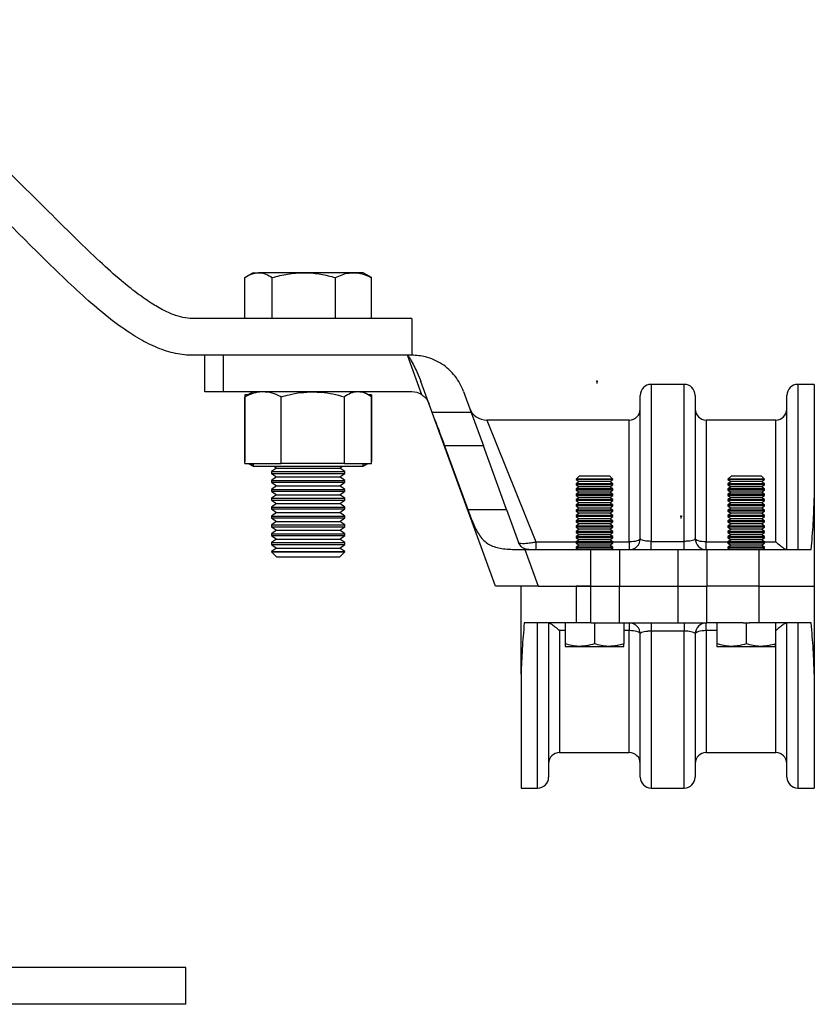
# Model space of a CAD drawing. Header units: millimetres. Extents: x 2 to 838, y 2 to 592.
# Tile 5 of 9: x 447 to 555, y 211 to 345. Entities that reach past the tile are written whole.
import ezdxf

# ---------------------------------------------------------------- set-up
doc = ezdxf.new("R2010")
doc.units = ezdxf.units.MM
doc.header["$PDSIZE"] = -1

msp = doc.modelspace()

# ---------------------------------------------------------------- linework, layer by layer
at = {"color": 7, "linetype": 'Continuous', "lineweight": 25}
for p, q in [((478.76, 310.74), (477.95, 310.27)), ((478.76, 310.74), (479.48, 310.74)), ((485.65, 310.74), (479.48, 310.74)), ((492.43, 310.74), (485.65, 310.74)), ((493.76, 310.74), (492.43, 310.74)), ((494.57, 310.27), (493.76, 310.74)), ((494.89, 310.07), (494.56, 310.25)), ((477.63, 304.49), (477.63, 310.07)), ((481.34, 304.49), (481.34, 310.07)), ((489.97, 304.49), (489.97, 310.07)), ((494.89, 304.49), (494.89, 310.07)), ((500.4, 304.49), (500.4, 299.49)), ((472.15, 294.49), (472.15, 299.49)), ((474.65, 299.49), (474.65, 294.49)), ((499.8, 299.49), (474.65, 299.49)), ((500.4, 299.49), (499.8, 299.49)), ((501.77, 294.09), (499.8, 299.49)), ((503.18, 291.67), (501.64, 295.89)), ((537.55, 295.51), (533.05, 295.51)), ((533.05, 295.51), (533.05, 274.11)), ((537.55, 274.11), (537.55, 295.51)), ((555.3, 295.51), (553.05, 295.51)), ((553.05, 295.51), (553.05, 272.98)), ((555.3, 295.51), (555.3, 279.99)), ((474.65, 294.49), (472.15, 294.49)), ((500.4, 294.49), (474.65, 294.49)), ((478.07, 294.09), (477.61, 294.09)), ((477.61, 294.09), (477.61, 285.01)), ((478.76, 294.49), (477.95, 294.02)), ((494.57, 294.02), (493.76, 294.49)), ((494.91, 294.09), (494.45, 294.09)), ((494.91, 294.09), (494.91, 285.01)), ((507.45, 294.56), (508.5, 291.67)), ((477.63, 293.82), (477.96, 294)), ((477.63, 284.74), (477.63, 293.82)), ((482.56, 284.74), (482.56, 293.82)), ((491.19, 284.74), (491.19, 293.82)), ((494.89, 284.74), (494.89, 293.82)), ((531.55, 274.48), (531.55, 294.01)), ((539.05, 294.01), (539.05, 274.48)), ((551.55, 272.98), (551.55, 294.01)), ((508.5, 291.67), (503.18, 291.67)), ((503.54, 290.68), (503.18, 291.67)), ((508.5, 291.67), (510.15, 287.14)), ((511.8, 267.98), (503.54, 290.68)), ((530.05, 290.64), (510.62, 290.64)), ((510.62, 290.64), (517.31, 274.04)), ((530.05, 274.04), (530.05, 290.64)), ((550.05, 290.64), (540.55, 290.64)), ((540.55, 290.64), (540.55, 274.04)), ((550.05, 274.04), (550.05, 290.64)), ((504.86, 287.14), (508.03, 278.45)), ((510.15, 287.14), (504.86, 287.14)), ((513.31, 278.45), (510.15, 287.14)), ((477.63, 284.74), (480.09, 284.74)), ((478.07, 284.74), (478.76, 284.34)), ((478.76, 284.74), (478.76, 284.34)), ((480.09, 284.74), (482.56, 284.74)), ((486.87, 284.74), (482.56, 284.74)), ((491.19, 284.74), (486.87, 284.74)), ((491.19, 284.74), (493.04, 284.74)), ((493.04, 284.74), (494.89, 284.74)), ((493.76, 284.34), (493.76, 284.74)), ((493.76, 284.34), (494.45, 284.74)), ((478.76, 284.34), (493.76, 284.34)), ((481.95, 284.1), (481.26, 283.62)), ((481.26, 283.62), (481.26, 283.37)), ((481.26, 283.62), (491.26, 283.62)), ((481.26, 283.37), (481.95, 282.89)), ((481.26, 283.37), (491.26, 283.37)), ((481.6, 284.34), (481.95, 284.1)), ((481.95, 284.1), (490.57, 284.1)), ((490.57, 284.1), (490.92, 284.34)), ((491.26, 283.62), (490.57, 284.1)), ((490.57, 282.89), (491.26, 283.37)), ((491.26, 283.37), (491.26, 283.62)), ((481.95, 282.89), (481.26, 282.41)), ((481.26, 282.41), (481.26, 282.16)), ((481.26, 282.41), (491.26, 282.41)), ((481.26, 282.16), (481.95, 281.68)), ((481.26, 282.16), (491.26, 282.16)), ((481.95, 282.89), (490.57, 282.89)), ((491.26, 282.41), (490.57, 282.89)), ((490.57, 281.68), (491.26, 282.16)), ((491.26, 282.16), (491.26, 282.41)), ((523.22, 282.98), (522.8, 282.57)), ((522.8, 282.57), (522.8, 282.55)), ((527.8, 282.57), (522.8, 282.57)), ((522.8, 282.55), (523.22, 282.26)), ((525.3, 282.55), (522.8, 282.55)), ((523.22, 282.26), (522.8, 281.97)), ((522.8, 281.97), (522.8, 281.83)), ((525.3, 281.97), (522.8, 281.97)), ((527.39, 282.98), (523.22, 282.98)), ((525.3, 282.26), (523.22, 282.26)), ((527.8, 282.55), (525.3, 282.55)), ((527.39, 282.26), (525.3, 282.26)), ((527.8, 281.97), (525.3, 281.97)), ((527.8, 282.57), (527.39, 282.98)), ((527.39, 282.26), (527.8, 282.55)), ((527.8, 281.97), (527.39, 282.26)), ((527.8, 282.55), (527.8, 282.57)), ((527.8, 281.83), (527.8, 281.97)), ((543.94, 282.98), (543.52, 282.57)), ((543.52, 282.57), (543.52, 282.55)), ((548.52, 282.57), (543.52, 282.57)), ((543.52, 282.55), (543.94, 282.26)), ((546.02, 282.55), (543.52, 282.55)), ((543.94, 282.26), (543.52, 281.97)), ((543.52, 281.97), (543.52, 281.83)), ((546.02, 281.97), (543.52, 281.97)), ((548.11, 282.98), (543.94, 282.98)), ((546.02, 282.26), (543.94, 282.26)), ((548.52, 282.55), (546.02, 282.55)), ((548.11, 282.26), (546.02, 282.26)), ((548.52, 281.97), (546.02, 281.97)), ((548.52, 282.57), (548.11, 282.98)), ((548.11, 282.26), (548.52, 282.55)), ((548.52, 281.97), (548.11, 282.26)), ((548.52, 282.55), (548.52, 282.57)), ((548.52, 281.83), (548.52, 281.97)), ((481.95, 281.68), (481.26, 281.2)), ((481.26, 281.2), (481.26, 280.95)), ((481.26, 281.2), (491.26, 281.2)), ((481.26, 280.95), (481.95, 280.47)), ((481.26, 280.95), (491.26, 280.95)), ((481.95, 281.68), (490.57, 281.68)), ((491.26, 281.2), (490.57, 281.68)), ((490.57, 280.47), (491.26, 280.95)), ((491.26, 280.95), (491.26, 281.2)), ((522.8, 281.83), (523.22, 281.54)), ((525.3, 281.83), (522.8, 281.83)), ((523.22, 281.54), (522.8, 281.25)), ((522.8, 281.25), (522.8, 281.11)), ((525.3, 281.25), (522.8, 281.25)), ((522.8, 281.11), (523.22, 280.82)), ((525.3, 281.11), (522.8, 281.11)), ((523.22, 280.82), (522.8, 280.53)), ((525.3, 281.54), (523.22, 281.54)), ((525.3, 280.82), (523.22, 280.82)), ((527.8, 281.83), (525.3, 281.83)), ((527.39, 281.54), (525.3, 281.54)), ((527.8, 281.25), (525.3, 281.25)), ((527.8, 281.11), (525.3, 281.11)), ((527.39, 280.82), (525.3, 280.82)), ((527.39, 281.54), (527.8, 281.83)), ((527.8, 281.25), (527.39, 281.54)), ((527.39, 280.82), (527.8, 281.11)), ((527.8, 280.53), (527.39, 280.82)), ((527.8, 281.11), (527.8, 281.25)), ((543.52, 281.83), (543.94, 281.54)), ((546.02, 281.83), (543.52, 281.83)), ((543.94, 281.54), (543.52, 281.25)), ((543.52, 281.25), (543.52, 281.11)), ((546.02, 281.25), (543.52, 281.25)), ((543.52, 281.11), (543.94, 280.82)), ((546.02, 281.11), (543.52, 281.11)), ((543.94, 280.82), (543.52, 280.53)), ((546.02, 281.54), (543.94, 281.54)), ((546.02, 280.82), (543.94, 280.82)), ((548.52, 281.83), (546.02, 281.83)), ((548.11, 281.54), (546.02, 281.54)), ((548.52, 281.25), (546.02, 281.25)), ((548.52, 281.11), (546.02, 281.11)), ((548.11, 280.82), (546.02, 280.82)), ((548.11, 281.54), (548.52, 281.83)), ((548.52, 281.25), (548.11, 281.54)), ((548.11, 280.82), (548.52, 281.11)), ((548.52, 280.53), (548.11, 280.82)), ((548.52, 281.11), (548.52, 281.25)), ((481.95, 280.47), (481.26, 279.99)), ((481.26, 279.99), (481.26, 279.74)), ((481.26, 279.99), (491.26, 279.99)), ((481.26, 279.74), (481.95, 279.26)), ((481.26, 279.74), (491.26, 279.74)), ((481.95, 279.26), (481.26, 278.77)), ((481.95, 280.47), (490.57, 280.47)), ((481.95, 279.26), (490.57, 279.26)), ((491.26, 279.99), (490.57, 280.47)), ((490.57, 279.26), (491.26, 279.74)), ((491.26, 278.77), (490.57, 279.26)), ((491.26, 279.74), (491.26, 279.99)), ((522.8, 280.53), (522.8, 280.38)), ((525.3, 280.53), (522.8, 280.53)), ((522.8, 280.38), (523.22, 280.09)), ((525.3, 280.38), (522.8, 280.38)), ((523.22, 280.09), (522.8, 279.8)), ((522.8, 279.8), (522.8, 279.66)), ((525.3, 279.8), (522.8, 279.8)), ((522.8, 279.66), (523.22, 279.37)), ((525.3, 279.66), (522.8, 279.66)), ((523.22, 279.37), (522.8, 279.08)), ((525.3, 280.09), (523.22, 280.09)), ((525.3, 279.37), (523.22, 279.37)), ((527.8, 280.53), (525.3, 280.53)), ((527.8, 280.38), (525.3, 280.38)), ((527.39, 280.09), (525.3, 280.09)), ((527.8, 279.8), (525.3, 279.8)), ((527.8, 279.66), (525.3, 279.66)), ((527.39, 279.37), (525.3, 279.37)), ((527.39, 280.09), (527.8, 280.38)), ((527.8, 279.8), (527.39, 280.09)), ((527.39, 279.37), (527.8, 279.66)), ((527.8, 279.08), (527.39, 279.37)), ((527.8, 280.38), (527.8, 280.53)), ((527.8, 279.66), (527.8, 279.8)), ((543.52, 280.53), (543.52, 280.38)), ((546.02, 280.53), (543.52, 280.53)), ((543.52, 280.38), (543.94, 280.09)), ((546.02, 280.38), (543.52, 280.38)), ((543.94, 280.09), (543.52, 279.8)), ((543.52, 279.8), (543.52, 279.66)), ((546.02, 279.8), (543.52, 279.8)), ((543.52, 279.66), (543.94, 279.37)), ((546.02, 279.66), (543.52, 279.66)), ((543.94, 279.37), (543.52, 279.08)), ((546.02, 280.09), (543.94, 280.09)), ((546.02, 279.37), (543.94, 279.37)), ((548.52, 280.53), (546.02, 280.53)), ((548.52, 280.38), (546.02, 280.38)), ((548.11, 280.09), (546.02, 280.09)), ((548.52, 279.8), (546.02, 279.8)), ((548.52, 279.66), (546.02, 279.66)), ((548.11, 279.37), (546.02, 279.37)), ((548.11, 280.09), (548.52, 280.38)), ((548.52, 279.8), (548.11, 280.09)), ((548.11, 279.37), (548.52, 279.66)), ((548.52, 279.08), (548.11, 279.37)), ((548.52, 280.38), (548.52, 280.53)), ((548.52, 279.66), (548.52, 279.8)), ((555.3, 279.99), (555.3, 267.98)), ((481.26, 278.77), (481.26, 278.53)), ((481.26, 278.77), (491.26, 278.77)), ((481.26, 278.53), (481.95, 278.05)), ((481.26, 278.53), (491.26, 278.53)), ((481.95, 278.05), (481.26, 277.56)), ((481.95, 278.05), (490.57, 278.05)), ((490.57, 278.05), (491.26, 278.53)), ((491.26, 277.56), (490.57, 278.05)), ((491.26, 278.53), (491.26, 278.77)), ((508.03, 278.45), (513.31, 278.45)), ((513.31, 278.45), (514.94, 273.97)), ((522.8, 279.08), (522.8, 278.94)), ((525.3, 279.08), (522.8, 279.08)), ((522.8, 278.94), (523.22, 278.65)), ((525.3, 278.94), (522.8, 278.94)), ((523.22, 278.65), (522.8, 278.36)), ((522.8, 278.36), (522.8, 278.22)), ((525.3, 278.36), (522.8, 278.36)), ((522.8, 278.22), (523.22, 277.93)), ((525.3, 278.22), (522.8, 278.22)), ((523.22, 277.93), (522.8, 277.64)), ((525.3, 278.65), (523.22, 278.65)), ((525.3, 277.93), (523.22, 277.93)), ((527.8, 279.08), (525.3, 279.08)), ((527.8, 278.94), (525.3, 278.94)), ((527.39, 278.65), (525.3, 278.65)), ((527.8, 278.36), (525.3, 278.36)), ((527.8, 278.22), (525.3, 278.22)), ((527.39, 277.93), (525.3, 277.93)), ((527.39, 278.65), (527.8, 278.94)), ((527.8, 278.36), (527.39, 278.65)), ((527.39, 277.93), (527.8, 278.22)), ((527.8, 277.64), (527.39, 277.93)), ((527.8, 278.94), (527.8, 279.08)), ((527.8, 278.22), (527.8, 278.36)), ((543.52, 279.08), (543.52, 278.94)), ((546.02, 279.08), (543.52, 279.08)), ((543.52, 278.94), (543.94, 278.65)), ((546.02, 278.94), (543.52, 278.94)), ((543.94, 278.65), (543.52, 278.36)), ((543.52, 278.36), (543.52, 278.22)), ((546.02, 278.36), (543.52, 278.36)), ((543.52, 278.22), (543.94, 277.93)), ((546.02, 278.22), (543.52, 278.22)), ((543.94, 277.93), (543.52, 277.64)), ((546.02, 278.65), (543.94, 278.65)), ((546.02, 277.93), (543.94, 277.93)), ((548.52, 279.08), (546.02, 279.08)), ((548.52, 278.94), (546.02, 278.94)), ((548.11, 278.65), (546.02, 278.65)), ((548.52, 278.36), (546.02, 278.36)), ((548.52, 278.22), (546.02, 278.22)), ((548.11, 277.93), (546.02, 277.93)), ((548.11, 278.65), (548.52, 278.94)), ((548.52, 278.36), (548.11, 278.65)), ((548.11, 277.93), (548.52, 278.22)), ((548.52, 277.64), (548.11, 277.93)), ((548.52, 278.94), (548.52, 279.08)), ((548.52, 278.22), (548.52, 278.36)), ((481.26, 277.56), (481.26, 277.32)), ((481.26, 277.56), (491.26, 277.56)), ((481.26, 277.32), (481.95, 276.83)), ((481.26, 277.32), (491.26, 277.32)), ((481.95, 276.83), (481.26, 276.35)), ((481.95, 276.83), (490.57, 276.83)), ((490.57, 276.83), (491.26, 277.32)), ((491.26, 276.35), (490.57, 276.83)), ((491.26, 277.32), (491.26, 277.56)), ((522.8, 277.64), (522.8, 277.49)), ((525.3, 277.64), (522.8, 277.64)), ((522.8, 277.49), (523.22, 277.2)), ((525.3, 277.49), (522.8, 277.49)), ((523.22, 277.2), (522.8, 276.91)), ((522.8, 276.91), (522.8, 276.77)), ((525.3, 276.91), (522.8, 276.91)), ((522.8, 276.77), (523.22, 276.48)), ((525.3, 276.77), (522.8, 276.77)), ((525.3, 277.2), (523.22, 277.2)), ((527.8, 277.64), (525.3, 277.64)), ((527.8, 277.49), (525.3, 277.49)), ((527.39, 277.2), (525.3, 277.2)), ((527.8, 276.91), (525.3, 276.91)), ((527.8, 276.77), (525.3, 276.77)), ((527.39, 277.2), (527.8, 277.49)), ((527.8, 276.91), (527.39, 277.2)), ((527.39, 276.48), (527.8, 276.77)), ((527.8, 277.49), (527.8, 277.64)), ((527.8, 276.77), (527.8, 276.91)), ((543.52, 277.64), (543.52, 277.49)), ((546.02, 277.64), (543.52, 277.64)), ((543.52, 277.49), (543.94, 277.2)), ((546.02, 277.49), (543.52, 277.49)), ((543.94, 277.2), (543.52, 276.91)), ((543.52, 276.91), (543.52, 276.77)), ((546.02, 276.91), (543.52, 276.91)), ((543.52, 276.77), (543.94, 276.48)), ((546.02, 276.77), (543.52, 276.77)), ((546.02, 277.2), (543.94, 277.2)), ((548.52, 277.64), (546.02, 277.64)), ((548.52, 277.49), (546.02, 277.49)), ((548.11, 277.2), (546.02, 277.2)), ((548.52, 276.91), (546.02, 276.91)), ((548.52, 276.77), (546.02, 276.77)), ((548.11, 277.2), (548.52, 277.49)), ((548.52, 276.91), (548.11, 277.2)), ((548.11, 276.48), (548.52, 276.77)), ((548.52, 277.49), (548.52, 277.64)), ((548.52, 276.77), (548.52, 276.91)), ((481.26, 276.35), (481.26, 276.11)), ((481.26, 276.35), (491.26, 276.35)), ((481.26, 276.11), (481.95, 275.62)), ((481.26, 276.11), (491.26, 276.11)), ((481.95, 275.62), (481.26, 275.14)), ((481.95, 275.62), (490.57, 275.62)), ((490.57, 275.62), (491.26, 276.11)), ((491.26, 275.14), (490.57, 275.62)), ((491.26, 276.11), (491.26, 276.35)), ((523.22, 276.48), (522.8, 276.19)), ((522.8, 276.19), (522.8, 276.05)), ((525.3, 276.19), (522.8, 276.19)), ((522.8, 276.05), (523.22, 275.76)), ((525.3, 276.05), (522.8, 276.05)), ((523.22, 275.76), (522.8, 275.47)), ((522.8, 275.47), (522.8, 275.33)), ((525.3, 275.47), (522.8, 275.47)), ((522.8, 275.33), (523.22, 275.04)), ((525.3, 275.33), (522.8, 275.33)), ((525.3, 276.48), (523.22, 276.48)), ((525.3, 275.76), (523.22, 275.76)), ((527.39, 276.48), (525.3, 276.48)), ((527.8, 276.19), (525.3, 276.19)), ((527.8, 276.05), (525.3, 276.05)), ((527.39, 275.76), (525.3, 275.76)), ((527.8, 275.47), (525.3, 275.47)), ((527.8, 275.33), (525.3, 275.33)), ((527.8, 276.19), (527.39, 276.48)), ((527.39, 275.76), (527.8, 276.05)), ((527.8, 275.47), (527.39, 275.76)), ((527.39, 275.04), (527.8, 275.33)), ((527.8, 276.05), (527.8, 276.19)), ((527.8, 275.33), (527.8, 275.47)), ((543.94, 276.48), (543.52, 276.19)), ((543.52, 276.19), (543.52, 276.05)), ((546.02, 276.19), (543.52, 276.19)), ((543.52, 276.05), (543.94, 275.76)), ((546.02, 276.05), (543.52, 276.05)), ((543.94, 275.76), (543.52, 275.47)), ((543.52, 275.47), (543.52, 275.33)), ((546.02, 275.47), (543.52, 275.47)), ((543.52, 275.33), (543.94, 275.04)), ((546.02, 275.33), (543.52, 275.33)), ((546.02, 276.48), (543.94, 276.48)), ((546.02, 275.76), (543.94, 275.76)), ((548.11, 276.48), (546.02, 276.48)), ((548.52, 276.19), (546.02, 276.19)), ((548.52, 276.05), (546.02, 276.05)), ((548.11, 275.76), (546.02, 275.76)), ((548.52, 275.47), (546.02, 275.47)), ((548.52, 275.33), (546.02, 275.33)), ((548.52, 276.19), (548.11, 276.48)), ((548.11, 275.76), (548.52, 276.05)), ((548.52, 275.47), (548.11, 275.76)), ((548.11, 275.04), (548.52, 275.33)), ((548.52, 276.05), (548.52, 276.19)), ((548.52, 275.33), (548.52, 275.47)), ((481.26, 275.14), (481.26, 274.89)), ((481.26, 275.14), (491.26, 275.14)), ((481.26, 274.89), (481.95, 274.41)), ((481.26, 274.89), (491.26, 274.89)), ((481.95, 274.41), (481.26, 273.93)), ((481.26, 273.93), (481.26, 273.68)), ((481.26, 273.93), (491.26, 273.93)), ((481.95, 274.41), (490.57, 274.41)), ((490.57, 274.41), (491.26, 274.89)), ((491.26, 273.93), (490.57, 274.41)), ((491.26, 274.89), (491.26, 275.14)), ((491.26, 273.68), (491.26, 273.93)), ((517.31, 274.04), (517.31, 272.98)), ((517.31, 274.04), (522.81, 274.04)), ((523.22, 275.04), (522.8, 274.75)), ((522.8, 274.75), (522.8, 274.61)), ((525.3, 274.75), (522.8, 274.75)), ((522.8, 274.61), (523.22, 274.32)), ((525.3, 274.61), (522.8, 274.61)), ((523.22, 274.32), (522.8, 274.03)), ((522.8, 274.03), (522.8, 273.88)), ((525.3, 274.03), (522.8, 274.03)), ((525.3, 275.04), (523.22, 275.04)), ((525.3, 274.32), (523.22, 274.32)), ((527.39, 275.04), (525.3, 275.04)), ((527.8, 274.75), (525.3, 274.75)), ((527.8, 274.61), (525.3, 274.61)), ((527.39, 274.32), (525.3, 274.32)), ((527.8, 274.03), (525.3, 274.03)), ((527.8, 274.75), (527.39, 275.04)), ((527.39, 274.32), (527.8, 274.61)), ((527.8, 274.03), (527.39, 274.32)), ((527.79, 274.04), (530.05, 274.04)), ((527.8, 274.61), (527.8, 274.75)), ((527.8, 273.88), (527.8, 274.03)), ((530.05, 274.04), (530.05, 272.98)), ((533.05, 272.98), (533.05, 274.11)), ((533.05, 274.11), (537.55, 274.11)), ((537.55, 272.98), (537.55, 274.11)), ((540.55, 272.98), (540.55, 274.04)), ((540.55, 274.04), (543.54, 274.04)), ((543.94, 275.04), (543.52, 274.75)), ((543.52, 274.75), (543.52, 274.61)), ((546.02, 274.75), (543.52, 274.75)), ((543.52, 274.61), (543.94, 274.32)), ((546.02, 274.61), (543.52, 274.61)), ((543.94, 274.32), (543.52, 274.03)), ((543.52, 274.03), (543.52, 273.88)), ((546.02, 274.03), (543.52, 274.03)), ((546.02, 275.04), (543.94, 275.04)), ((546.02, 274.32), (543.94, 274.32)), ((548.11, 275.04), (546.02, 275.04)), ((548.52, 274.75), (546.02, 274.75)), ((548.52, 274.61), (546.02, 274.61)), ((548.11, 274.32), (546.02, 274.32)), ((548.52, 274.03), (546.02, 274.03)), ((548.52, 274.75), (548.11, 275.04)), ((548.11, 274.32), (548.52, 274.61)), ((548.52, 274.03), (548.11, 274.32)), ((548.51, 274.04), (550.05, 274.04)), ((548.52, 274.61), (548.52, 274.75)), ((548.52, 273.88), (548.52, 274.03)), ((481.26, 273.68), (481.95, 273.2)), ((481.26, 273.68), (491.26, 273.68)), ((481.95, 273.2), (481.26, 272.72)), ((481.26, 272.72), (481.26, 272.68)), ((481.26, 272.72), (491.26, 272.72)), ((481.26, 272.68), (481.95, 271.99)), ((481.26, 272.68), (491.26, 272.68)), ((481.95, 273.2), (490.57, 273.2)), ((490.57, 273.2), (491.26, 273.68)), ((491.26, 272.72), (490.57, 273.2)), ((490.57, 271.99), (491.26, 272.68)), ((491.26, 272.68), (491.26, 272.72)), ((515.83, 272.98), (517.65, 267.98)), ((515.83, 272.98), (516.35, 272.98)), ((516.35, 272.98), (524.8, 272.98)), ((522.8, 273.88), (523.22, 273.59)), ((525.3, 273.88), (522.8, 273.88)), ((523.22, 273.59), (522.8, 273.3)), ((522.8, 273.3), (522.8, 273.16)), ((525.3, 273.3), (522.8, 273.3)), ((522.8, 273.16), (523.06, 272.98)), ((525.3, 273.16), (522.8, 273.16)), ((525.3, 273.59), (523.22, 273.59)), ((524.8, 267.98), (524.8, 272.98)), ((524.8, 272.98), (528.72, 272.98)), ((527.8, 273.88), (525.3, 273.88)), ((527.39, 273.59), (525.3, 273.59)), ((527.8, 273.3), (525.3, 273.3)), ((527.8, 273.16), (525.3, 273.16)), ((527.39, 273.59), (527.8, 273.88)), ((527.8, 273.3), (527.39, 273.59)), ((527.55, 272.98), (527.8, 273.16)), ((527.8, 273.16), (527.8, 273.3)), ((528.72, 272.98), (528.72, 267.98)), ((528.72, 272.98), (536.74, 272.98)), ((536.74, 267.98), (536.74, 272.98)), ((536.74, 272.98), (540.66, 272.98)), ((540.66, 272.98), (540.66, 267.98)), ((540.66, 272.98), (547.8, 272.98)), ((543.52, 273.88), (543.94, 273.59)), ((546.02, 273.88), (543.52, 273.88)), ((543.94, 273.59), (543.52, 273.3)), ((543.52, 273.3), (543.52, 273.16)), ((546.02, 273.3), (543.52, 273.3)), ((543.52, 273.16), (543.78, 272.98)), ((546.02, 273.16), (543.52, 273.16)), ((546.02, 273.59), (543.94, 273.59)), ((548.52, 273.88), (546.02, 273.88)), ((548.11, 273.59), (546.02, 273.59)), ((548.52, 273.3), (546.02, 273.3)), ((548.52, 273.16), (546.02, 273.16)), ((547.8, 267.98), (547.8, 272.98)), ((547.8, 272.98), (554.87, 272.98)), ((548.11, 273.59), (548.52, 273.88)), ((548.52, 273.3), (548.11, 273.59)), ((548.27, 272.98), (548.52, 273.16)), ((548.52, 273.16), (548.52, 273.3)), ((481.95, 271.99), (490.57, 271.99)), ((517.65, 267.98), (511.8, 267.98)), ((515.3, 255.98), (515.3, 267.98)), ((517.65, 267.98), (524.8, 267.98)), ((522.8, 267.98), (522.8, 262.98)), ((524.8, 267.98), (522.8, 267.98)), ((524.8, 262.98), (524.8, 267.98)), ((524.8, 267.98), (528.72, 267.98)), ((528.72, 262.98), (528.72, 267.98)), ((528.72, 267.98), (536.74, 267.98)), ((536.74, 262.98), (536.74, 267.98)), ((536.74, 267.98), (540.66, 267.98)), ((540.66, 262.98), (540.66, 267.98)), ((547.8, 267.98), (540.66, 267.98)), ((547.8, 262.98), (547.8, 267.98)), ((547.8, 267.98), (555.3, 267.98)), ((555.3, 267.98), (555.3, 255.98)), ((522.8, 262.98), (515.73, 262.98)), ((517.55, 240.46), (517.55, 262.98)), ((519.05, 262.98), (519.05, 241.96)), ((520.55, 261.93), (520.55, 245.32)), ((521.3, 261.93), (520.55, 261.93)), ((521.3, 262.98), (521.3, 260.14)), ((524.8, 262.98), (522.8, 262.98)), ((524.87, 262.98), (525.3, 262.98)), ((525.3, 262.98), (525.3, 260.14)), ((525.3, 262.98), (525.94, 262.98)), ((525.94, 262.98), (528.72, 262.98)), ((528.72, 262.98), (528.93, 262.98)), ((528.93, 262.98), (529.3, 262.98)), ((529.3, 262.98), (529.3, 260.14)), ((529.3, 262.98), (536.74, 262.98)), ((530.05, 261.93), (529.3, 261.93)), ((530.05, 262.98), (530.05, 261.93)), ((530.05, 245.32), (530.05, 261.93)), ((533.05, 262.98), (533.05, 261.86)), ((537.55, 261.86), (533.05, 261.86)), ((533.05, 261.86), (533.05, 240.46)), ((536.74, 262.98), (540.66, 262.98)), ((537.55, 262.98), (537.55, 261.86)), ((537.55, 240.46), (537.55, 261.86)), ((540.55, 261.93), (540.55, 262.98)), ((542.02, 261.93), (540.55, 261.93)), ((540.55, 261.93), (540.55, 245.32)), ((545.59, 262.98), (540.66, 262.98)), ((542.02, 262.98), (542.02, 260.14)), ((545.59, 262.98), (546.02, 262.98)), ((546.02, 262.98), (546.02, 260.14)), ((546.02, 262.98), (546.45, 262.98)), ((547.8, 262.98), (546.45, 262.98)), ((554.87, 262.98), (547.8, 262.98)), ((550.02, 262.98), (550.02, 260.14)), ((550.05, 261.93), (550.02, 261.93)), ((550.05, 245.32), (550.05, 261.93)), ((551.55, 241.96), (551.55, 262.98)), ((553.05, 262.98), (553.05, 240.46)), ((531.55, 241.96), (531.55, 261.48)), ((539.05, 261.48), (539.05, 241.96)), ((521.3, 259.78), (523.3, 259.78)), ((523.3, 259.78), (527.3, 259.78)), ((527.3, 259.78), (529.3, 259.78)), ((542.02, 259.78), (544.02, 259.78)), ((544.02, 259.78), (548.02, 259.78)), ((548.02, 259.78), (550.02, 259.78)), ((515.3, 255.98), (515.3, 240.46)), ((555.3, 255.98), (555.3, 240.46)), ((520.55, 245.32), (530.05, 245.32)), ((540.55, 245.32), (550.05, 245.32)), ((515.3, 240.46), (517.55, 240.46)), ((533.05, 240.46), (537.55, 240.46)), ((553.05, 240.46), (555.3, 240.46)), ((469.56, 215.98), (399.56, 215.98)), ((469.56, 210.98), (469.56, 215.98)), ((469.56, 210.98), (399.56, 210.98))]:
    msp.add_line(p, q, dxfattribs=at)
at = {"color": 7, "linetype": 'Continuous'}
for p, q in [((525.61, 295.95), (525.76, 295.95)), ((525.61, 295.95), (525.61, 295.64)), ((537.11, 277.55), (537.26, 277.55)), ((537.11, 277.55), (537.11, 277.24))]:
    msp.add_line(p, q, dxfattribs=at)
at = {"color": 7, "linetype": 'Continuous', "lineweight": 25, "flags": 128}
for points in [[(531.55, 274.48), (531.52, 274.39), (531.44, 274.31), (531.3, 274.23), (531.11, 274.17), (530.88, 274.11), (530.63, 274.07), (530.34, 274.04), (530.05, 274.04)], [(540.55, 274.04), (540.26, 274.04), (539.98, 274.07), (539.72, 274.11), (539.49, 274.17), (539.3, 274.23), (539.17, 274.31), (539.08, 274.39), (539.05, 274.48)], [(531.55, 261.48), (531.52, 261.57), (531.44, 261.65), (531.3, 261.73), (531.11, 261.8), (530.88, 261.85), (530.63, 261.9), (530.34, 261.92), (530.05, 261.93)], [(540.55, 261.93), (540.26, 261.92), (539.98, 261.9), (539.72, 261.85), (539.49, 261.8), (539.3, 261.73), (539.17, 261.65), (539.08, 261.57), (539.05, 261.48)]]:
    msp.add_lwpolyline(points, dxfattribs=at)
at = {"color": 7, "linetype": 'Continuous', "lineweight": 25}
for centre, radius, start, end in [((533.05, 294.01), 1.5, 90, 180), ((537.55, 294.01), 1.5, 0, 90), ((553.05, 294.01), 1.5, 90, 180), ((500.4, 291.99), 2.5, 56.8699, 90), ((510.62, 293.14), 2.5, 200, 270.3543), ((530.05, 292.14), 1.5, 270, 0), ((540.55, 292.14), 1.5, 180, 270), ((550.05, 292.14), 1.5, 270, 0), ((530.05, 274.48), 1.5, 270, 0), ((540.55, 274.48), 1.5, 180, 270), ((530.05, 261.48), 1.5, 0, 90), ((540.55, 261.48), 1.5, 90, 180), ((520.55, 243.82), 1.5, 90, 180), ((530.05, 243.82), 1.5, 0, 90), ((540.55, 243.82), 1.5, 90, 180), ((550.05, 243.82), 1.5, 0, 90), ((517.55, 241.96), 1.5, 270, 0), ((533.05, 241.96), 1.5, 180, 270), ((537.55, 241.96), 1.5, 270, 0), ((553.05, 241.96), 1.5, 180, 270)]:
    msp.add_arc(centre, radius, start, end, dxfattribs=at)
for points, knots in [([(500.4, 304.49), (494.09, 304.49), (487.07, 304.49), (479.33, 304.49), (477.21, 304.49), (475.08, 304.49), (472.96, 304.5), (471.1, 304.48), (469.48, 304.51), (468.05, 304.92), (466.49, 305.6), (464.72, 306.64), (462.79, 308), (460.44, 309.89), (457.7, 312.35), (454.57, 315.37), (451.25, 318.67), (447.75, 322.15), (444.06, 325.73), (440.17, 329.31), (436.05, 332.8), (431.7, 336.09), (427.14, 339.04), (422.36, 341.43), (417.44, 343.2), (412.79, 344.31), (408.44, 344.96), (404.39, 345.25), (400.24, 345.21), (396.03, 344.77), (391.81, 343.87), (387.67, 342.45), (383.73, 340.45), (379.68, 337.7), (375.59, 334.23), (371.41, 330.14), (367.36, 325.9), (363.34, 321.66), (359.27, 317.57), (355.41, 314.1), (351.76, 311.28), (348.36, 309.07), (344.79, 307.23), (341.36, 305.93), (338.07, 305.09), (334.94, 304.6), (331.49, 304.46), (327.79, 304.5), (323.88, 304.49), (315.13, 304.5), (307.68, 304.49), (301.54, 304.49)], [0, 0, 0, 0, 0.083771, 0.093173, 0.102576, 0.111979, 0.121382, 0.130785, 0.136679, 0.142756, 0.150277, 0.159334, 0.169845, 0.181681, 0.199274, 0.218629, 0.239425, 0.261366, 0.284184, 0.307643, 0.331549, 0.355762, 0.379952, 0.4035, 0.426442, 0.449293, 0.466769, 0.484739, 0.503103, 0.521794, 0.540798, 0.56015, 0.579806, 0.599221, 0.624931, 0.650812, 0.676831, 0.702773, 0.728365, 0.753354, 0.771614, 0.789481, 0.807091, 0.824718, 0.838143, 0.85204, 0.86667, 0.883873, 0.901169, 0.918464, 1, 1, 1, 1]), ([(500.4, 299.49), (493.33, 299.49), (485.46, 299.49), (476.81, 299.49), (474.43, 299.49), (472.05, 299.51), (469.64, 299.43), (467.18, 299.9), (464.71, 300.87), (462.06, 302.37), (459.23, 304.41), (456.19, 306.96), (453.06, 309.86), (449.83, 313.02), (446.48, 316.37), (443.07, 319.74), (439.59, 323.07), (436.05, 326.26), (432.37, 329.33), (428.56, 332.16), (424.76, 334.6), (420.99, 336.53), (417.25, 337.99), (413.41, 339.06), (409.42, 339.8), (405.29, 340.22), (401.07, 340.25), (396.83, 339.85), (392.66, 338.92), (388.62, 337.42), (384.83, 335.24), (381.25, 332.52), (377.79, 329.41), (374.37, 326.01), (370.84, 322.31), (367.13, 318.39), (363.18, 314.41), (359.02, 310.6), (354.9, 307.35), (350.84, 304.72), (346.86, 302.67), (342.6, 301.05), (338.21, 299.98), (333.69, 299.46), (329.18, 299.5), (324.58, 299.49), (319.97, 299.49), (315.37, 299.49), (310.76, 299.49), (306.15, 299.49), (303.08, 299.49), (301.54, 299.49)], [0, 0, 0, 0, 0.093826, 0.104357, 0.114889, 0.12542, 0.135958, 0.146783, 0.158369, 0.170967, 0.187064, 0.204642, 0.223569, 0.243654, 0.264672, 0.286392, 0.307307, 0.328461, 0.349697, 0.370849, 0.391418, 0.409497, 0.427034, 0.444516, 0.46239, 0.480794, 0.499504, 0.51833, 0.537178, 0.556072, 0.57522, 0.594993, 0.615576, 0.63693, 0.65891, 0.683534, 0.708435, 0.733406, 0.758334, 0.777915, 0.797601, 0.817598, 0.838211, 0.857464, 0.877693, 0.898077, 0.918462, 0.938846, 0.959231, 0.979615, 1, 1, 1, 1]), ([(477.63, 310.07), (477.93, 310.26), (478.54, 310.64), (479.17, 310.71), (479.48, 310.74)], [0, 0, 0, 0, 0.495458, 1, 1, 1, 1]), ([(479.48, 310.74), (479.53, 310.74), (479.86, 310.74), (480.49, 310.59), (481.05, 310.25), (481.34, 310.07)], [0, 0, 0, 0, 0.070104, 0.530791, 1, 1, 1, 1]), ([(481.34, 310.07), (482.04, 310.26), (483.45, 310.64), (484.91, 310.71), (485.65, 310.74)], [0, 0, 0, 0, 0.495458, 1, 1, 1, 1]), ([(485.65, 310.74), (485.75, 310.74), (486.53, 310.74), (487.99, 310.59), (489.3, 310.25), (489.97, 310.07)], [0, 0, 0, 0, 0.0701037, 0.5307915, 1, 1, 1, 1]), ([(489.97, 310.07), (490.27, 310.21), (490.88, 310.5), (491.71, 310.71), (492.23, 310.73), (492.43, 310.74)], [0, 0, 0, 0, 0.378556, 0.760643, 1, 1, 1, 1]), ([(492.43, 310.74), (492.75, 310.72), (493.4, 310.68), (494.22, 310.39), (494.72, 310.16), (494.89, 310.07)], [0, 0, 0, 0, 0.38687, 0.779459, 1, 1, 1, 1]), ([(499.8, 299.49), (499.8, 299.49), (499.82, 299.49), (499.87, 299.45), (500, 299.27), (500.45, 298.49), (501.06, 297.34), (501.48, 296.3), (501.64, 295.89)], [0, 0, 0, 0, 0.003693, 0.011652, 0.043281, 0.168601, 0.669301, 1, 1, 1, 1]), ([(507.45, 294.56), (507.3, 294.92), (506.99, 295.65), (506.31, 296.66), (505.48, 297.56), (504.5, 298.31), (503.42, 298.89), (502.05, 299.38), (501.02, 299.45), (500.4, 299.49)], [0, 0, 0, 0, 0.133035, 0.266058, 0.399083, 0.532121, 0.665502, 0.79889, 1, 1, 1, 1]), ([(480.09, 294.49), (480.04, 294.49), (479.59, 294.49), (478.76, 294.34), (478.01, 294), (477.63, 293.82)], [0, 0, 0, 0, 0.070104, 0.530791, 1, 1, 1, 1]), ([(482.56, 293.82), (482.16, 294.01), (481.35, 294.39), (480.51, 294.46), (480.09, 294.49)], [0, 0, 0, 0, 0.495458, 1, 1, 1, 1]), ([(482.56, 293.82), (482.92, 293.92), (483.8, 294.16), (485.24, 294.43), (486.33, 294.47), (486.87, 294.49)], [0, 0, 0, 0, 0.257243, 0.62638, 1, 1, 1, 1]), ([(486.87, 294.49), (487.27, 294.48), (488.19, 294.46), (489.64, 294.24), (490.67, 293.96), (491.19, 293.82)], [0, 0, 0, 0, 0.268407, 0.632373, 1, 1, 1, 1]), ([(493.04, 294.49), (493, 294.49), (492.66, 294.49), (492.04, 294.34), (491.47, 294), (491.19, 293.82)], [0, 0, 0, 0, 0.070104, 0.530791, 1, 1, 1, 1]), ([(494.89, 293.82), (494.59, 294.01), (493.98, 294.39), (493.36, 294.46), (493.04, 294.49)], [0, 0, 0, 0, 0.495458, 1, 1, 1, 1]), ([(501.77, 294.09), (501.89, 293.99), (502.22, 293.75), (502.54, 293.32), (502.7, 292.98), (502.75, 292.85), (502.75, 292.85)], [0, 0, 0, 0, 0.277158, 0.730058, 0.995818, 1, 1, 1, 1]), ([(503.54, 290.68), (503.75, 290.11), (504.19, 288.96), (504.64, 287.75), (504.86, 287.14)], [0, 0, 0, 0, 0.493395, 1, 1, 1, 1]), ([(478.18, 284.74), (478.19, 284.74), (478.38, 284.65), (478.58, 284.6), (478.76, 284.55)], [0, 0, 0, 0, 0.051947, 1, 1, 1, 1]), ([(493.76, 284.49), (493.84, 284.51), (494.05, 284.54), (494.26, 284.67), (494.38, 284.74)], [0, 0, 0, 0, 0.376718, 1, 1, 1, 1]), ([(554.87, 272.98), (554.98, 274.18), (555.19, 276.59), (555.26, 278.85), (555.3, 279.99)], [0, 0, 0, 0, 0.495578, 1, 1, 1, 1]), ([(508.03, 278.45), (508.15, 278.12), (508.4, 277.45), (508.79, 276.49), (509.2, 275.61), (509.67, 274.83), (510.21, 274.19), (510.85, 273.7), (511.6, 273.37), (512.44, 273.16), (513.38, 273.05), (514.51, 272.99), (515.35, 272.99), (515.83, 272.98)], [0, 0, 0, 0, 0.088273, 0.176555, 0.264787, 0.353015, 0.441804, 0.530585, 0.617348, 0.704122, 0.791468, 0.878814, 1, 1, 1, 1]), ([(514.94, 273.97), (514.98, 273.93), (515.06, 273.86), (515.48, 273.82), (516.05, 273.84), (516.69, 273.92), (517.12, 274), (517.31, 274.04)], [0, 0, 0, 0, 0.213742, 0.432006, 0.641086, 0.845056, 1, 1, 1, 1]), ([(516.35, 272.98), (516.33, 272.98), (516.27, 272.98), (516.14, 272.99), (515.76, 273.07), (515.31, 273.3), (515.05, 273.76), (514.94, 273.97)], [0, 0, 0, 0, 0.022475, 0.053379, 0.150869, 0.62008, 1, 1, 1, 1]), ([(533.05, 274.11), (532.89, 274.11), (532.55, 274.12), (532.11, 274.18), (531.77, 274.26), (531.58, 274.37), (531.56, 274.45), (531.55, 274.48)], [0, 0, 0, 0, 0.19645, 0.396229, 0.604372, 0.825405, 1, 1, 1, 1]), ([(539.05, 274.48), (539.03, 274.44), (539, 274.34), (538.73, 274.23), (538.33, 274.15), (537.91, 274.11), (537.64, 274.11), (537.55, 274.11)], [0, 0, 0, 0, 0.236072, 0.466085, 0.683749, 0.888415, 1, 1, 1, 1]), ([(551.5, 272.98), (551.44, 273), (551.31, 273.03), (550.92, 273.29), (550.48, 273.65), (550.16, 273.93), (550.05, 274.03), (550.05, 274.04)], [0, 0, 0, 0, 0.202771, 0.45439, 0.80763, 0.997724, 1, 1, 1, 1]), ([(515.73, 262.98), (515.63, 261.79), (515.42, 259.37), (515.34, 257.11), (515.3, 255.98)], [0, 0, 0, 0, 0.495578, 1, 1, 1, 1]), ([(519.11, 262.98), (519.16, 262.97), (519.29, 262.93), (519.68, 262.67), (520.12, 262.31), (520.44, 262.03), (520.55, 261.93), (520.55, 261.93)], [0, 0, 0, 0, 0.202771, 0.45439, 0.80763, 0.997724, 1, 1, 1, 1]), ([(533.05, 261.86), (532.96, 261.86), (532.69, 261.85), (532.27, 261.82), (531.87, 261.74), (531.6, 261.62), (531.57, 261.53), (531.55, 261.48)], [0, 0, 0, 0, 0.111585, 0.316251, 0.533915, 0.763928, 1, 1, 1, 1]), ([(539.05, 261.48), (539.04, 261.52), (539.02, 261.6), (538.83, 261.7), (538.49, 261.79), (538.05, 261.85), (537.72, 261.85), (537.55, 261.86)], [0, 0, 0, 0, 0.174595, 0.395628, 0.603771, 0.80355, 1, 1, 1, 1]), ([(551.5, 262.98), (551.44, 262.97), (551.31, 262.93), (550.92, 262.67), (550.48, 262.31), (550.16, 262.03), (550.05, 261.93), (550.05, 261.93)], [0, 0, 0, 0, 0.202771, 0.45439, 0.80763, 0.997724, 1, 1, 1, 1]), ([(555.3, 255.98), (555.26, 257.09), (555.19, 259.35), (554.98, 261.76), (554.87, 262.98)], [0, 0, 0, 0, 0.495195, 1, 1, 1, 1]), ([(523.3, 259.78), (523.25, 259.78), (522.89, 259.79), (522.22, 259.86), (521.61, 260.05), (521.3, 260.14)], [0, 0, 0, 0, 0.070086, 0.530782, 1, 1, 1, 1]), ([(521.3, 260.14), (521.3, 260.1), (521.3, 259.89), (521.3, 259.83), (521.3, 259.78)], [0, 0, 0, 0, 0.188696, 1, 1, 1, 1]), ([(525.3, 260.14), (524.98, 260.04), (524.32, 259.84), (523.64, 259.8), (523.3, 259.78)], [0, 0, 0, 0, 0.495458, 1, 1, 1, 1]), ([(527.3, 259.78), (527.25, 259.78), (526.89, 259.79), (526.22, 259.86), (525.61, 260.05), (525.3, 260.14)], [0, 0, 0, 0, 0.070086, 0.530782, 1, 1, 1, 1]), ([(529.3, 260.14), (528.98, 260.04), (528.32, 259.84), (527.64, 259.8), (527.3, 259.78)], [0, 0, 0, 0, 0.495458, 1, 1, 1, 1]), ([(529.3, 259.78), (529.3, 259.83), (529.3, 259.89), (529.3, 260.1), (529.3, 260.14)], [0, 0, 0, 0, 0.811304, 1, 1, 1, 1]), ([(544.02, 259.78), (543.98, 259.78), (543.62, 259.79), (542.94, 259.86), (542.33, 260.05), (542.02, 260.14)], [0, 0, 0, 0, 0.070086, 0.530782, 1, 1, 1, 1]), ([(542.02, 260.14), (542.02, 260.1), (542.02, 259.89), (542.02, 259.83), (542.02, 259.78)], [0, 0, 0, 0, 0.188696, 1, 1, 1, 1]), ([(546.02, 260.14), (545.7, 260.04), (545.04, 259.84), (544.37, 259.8), (544.02, 259.78)], [0, 0, 0, 0, 0.495458, 1, 1, 1, 1]), ([(548.02, 259.78), (547.98, 259.78), (547.62, 259.79), (546.94, 259.86), (546.33, 260.05), (546.02, 260.14)], [0, 0, 0, 0, 0.070086, 0.530782, 1, 1, 1, 1]), ([(550.02, 260.14), (549.7, 260.04), (549.04, 259.84), (548.37, 259.8), (548.02, 259.78)], [0, 0, 0, 0, 0.495458, 1, 1, 1, 1]), ([(550.02, 259.78), (550.02, 259.83), (550.02, 259.89), (550.02, 260.1), (550.02, 260.14)], [0, 0, 0, 0, 0.811304, 1, 1, 1, 1])]:
    msp.add_open_spline(points, degree=3, knots=knots, dxfattribs=at)
at = {"color": 7, "linetype": 'Continuous'}
for p in [(525.61, 295.95), (537.11, 277.55)]:
    msp.add_point(p, dxfattribs=at)

doc.saveas('drawing.dxf')
